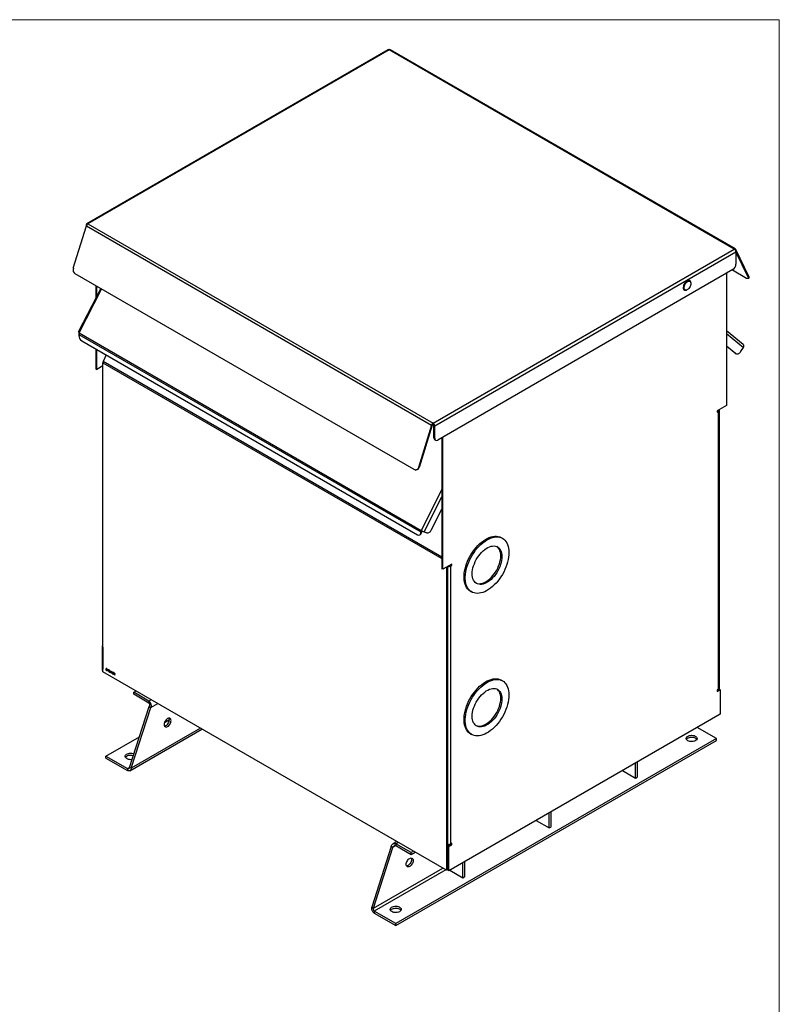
# Model space of a CAD drawing. Header units: inches. Extents: x 0 to 170, y 0 to 110.
# Tile 5 of 5: x 126 to 170, y 54 to 110. Entities that reach past the tile are written whole.
import ezdxf

# ---------------------------------------------------------------- set-up
doc = ezdxf.new("R2010")
doc.units = ezdxf.units.IN
doc.header["$LTSCALE"] = 10
doc.header["$MEASUREMENT"] = 0
doc.linetypes.add('SLD-Solid', pattern=[0])
doc.layers.add('SLD-DEFPOINTS', color=7, linetype='Continuous')

# ---------------------------------------------------------------- blocks, each defined once
blk = doc.blocks.new('Block2')
at = {"color": 7, "linetype": 'SLD-Solid', "lineweight": 18}
for p, q in [((170, 110), (0, 110)), ((170, 0), (170, 110))]:
    blk.add_line(p, q, dxfattribs=at)

msp = doc.modelspace()

# ---------------------------------------------------------------- linework, layer by layer
for p, q in [((147.566, 108.281), (130.292, 98.309)), ((147.634, 108.275), (130.359, 98.302)), ((167.419, 96.853), (147.634, 108.275)), ((167.486, 96.86), (147.701, 108.281)), ((130.264, 98.247), (130.264, 98.16)), ((130.359, 98.302), (150.144, 86.881)), ((129.519, 95.759), (130.272, 98.186)), ((130.272, 98.186), (150.057, 86.764)), ((150.144, 86.881), (167.419, 96.853)), ((150.239, 86.715), (167.514, 96.688)), ((168.258, 95.279), (167.506, 96.837)), ((168.219, 95.238), (167.513, 96.7)), ((167.514, 96.688), (167.514, 95.981)), ((149.057, 84.212), (129.625, 95.429)), ((167.337, 95.675), (150.416, 85.907)), ((166.962, 95.459), (166.962, 87.89)), ((167.308, 95.658), (168.113, 95.193)), ((164.876, 95.003), (164.805, 95.044)), ((168.258, 95.279), (168.219, 95.238)), ((168.226, 95.17), (168.265, 95.212)), ((131.088, 94.585), (129.806, 92.082)), ((129.853, 92.049), (131.137, 94.557)), ((130.815, 94.742), (130.815, 94.053)), ((130.858, 94.136), (130.858, 94.718)), ((164.524, 94.556), (164.594, 94.516)), ((129.853, 92.049), (149.462, 80.73)), ((167.935, 91.38), (166.962, 92.158)), ((166.962, 92.006), (167.946, 91.22)), ((129.831, 91.966), (149.439, 80.646)), ((129.831, 91.966), (129.831, 91.904)), ((130.008, 91.598), (149.263, 80.482)), ((130.815, 91.131), (130.815, 89.98)), ((130.858, 89.955), (130.858, 91.107)), ((166.962, 91.304), (167.533, 90.848)), ((167.491, 90.872), (166.962, 91.295)), ((167.533, 90.848), (167.491, 90.872)), ((167.502, 90.865), (167.491, 90.872)), ((167.502, 90.865), (167.544, 90.841)), ((167.783, 90.966), (167.946, 91.22)), ((131.213, 72.625), (131.213, 90.334)), ((131.213, 90.334), (150.657, 79.109)), ((131.406, 90.79), (131.231, 90.409)), ((150.657, 79.195), (131.231, 90.409)), ((130.815, 89.98), (130.858, 89.955)), ((131.213, 90.16), (130.858, 89.955)), ((166.962, 87.89), (166.443, 87.59)), ((166.443, 87.59), (166.443, 87.508)), ((166.471, 87.573), (166.443, 87.557)), ((166.443, 87.508), (166.513, 87.549)), ((166.471, 87.573), (166.471, 87.606)), ((166.513, 71.626), (166.513, 87.549)), ((166.553, 71.681), (166.553, 87.604)), ((166.565, 71.623), (166.565, 87.66)), ((150.057, 86.764), (149.304, 84.338)), ((150.095, 86.767), (149.343, 84.34)), ((150.144, 86.832), (150.144, 86.881)), ((150.197, 86.033), (150.197, 86.74)), ((150.239, 86.009), (150.239, 86.715)), ((150.239, 86.009), (150.197, 86.033)), ((150.249, 85.919), (150.291, 85.895)), ((150.657, 86.046), (150.657, 78.525)), ((150.699, 78.501), (150.699, 86.07)), ((149.146, 84.19), (149.185, 84.193)), ((149.343, 84.34), (149.304, 84.338)), ((150.657, 83.064), (149.462, 80.73)), ((149.63, 80.646), (150.657, 82.651)), ((150.043, 80.751), (150.657, 81.949)), ((149.388, 80.47), (149.43, 80.494)), ((149.439, 80.584), (149.439, 80.646)), ((149.482, 80.608), (149.439, 80.584)), ((149.482, 80.67), (149.482, 80.608)), ((149.63, 80.646), (149.794, 80.582)), ((154.131, 80.271), (154.06, 80.311)), ((150.699, 78.501), (150.657, 78.525)), ((151.218, 78.801), (150.699, 78.501)), ((150.924, 78.631), (150.924, 61.246)), ((150.966, 78.655), (150.966, 61.271)), ((151.176, 78.744), (151.105, 78.703)), ((151.148, 78.679), (151.218, 78.719)), ((151.148, 78.679), (151.148, 62.756)), ((151.176, 78.777), (151.176, 78.744)), ((151.218, 78.719), (151.176, 78.744)), ((151.218, 78.719), (151.218, 78.801)), ((152.288, 77.241), (152.358, 77.2)), ((131.213, 74.123), (131.169, 74.098)), ((131.169, 74.098), (131.211, 74.073)), ((131.169, 74.098), (131.169, 72.699)), ((131.211, 74.073), (131.213, 74.075)), ((131.211, 72.675), (131.211, 74.073)), ((131.211, 74.045), (131.211, 72.785)), ((131.211, 74.045), (131.213, 74.044)), ((131.419, 72.812), (131.401, 72.823)), ((131.401, 72.823), (131.401, 72.721)), ((131.409, 72.808), (131.418, 72.813)), ((131.409, 72.727), (131.409, 72.808)), ((131.409, 72.808), (131.415, 72.804)), ((131.424, 72.809), (131.415, 72.804)), ((131.169, 72.699), (131.211, 72.675)), ((131.213, 72.784), (131.211, 72.785)), ((131.213, 72.676), (131.211, 72.675)), ((150.924, 61.246), (131.213, 72.625)), ((131.41, 72.726), (131.401, 72.721)), ((131.401, 72.721), (131.429, 72.705)), ((131.419, 72.721), (131.409, 72.727)), ((131.429, 72.705), (131.439, 72.711)), ((131.45, 72.79), (131.442, 72.786)), ((131.458, 72.711), (131.473, 72.72)), ((131.473, 72.737), (131.466, 72.733)), ((131.492, 72.77), (131.492, 72.668)), ((131.5, 72.766), (131.492, 72.77)), ((131.492, 72.668), (131.5, 72.673)), ((131.492, 72.668), (131.5, 72.664)), ((131.5, 72.724), (131.5, 72.766)), ((131.545, 72.698), (131.5, 72.724)), ((131.509, 72.719), (131.5, 72.714)), ((131.5, 72.664), (131.5, 72.714)), ((131.5, 72.714), (131.545, 72.687)), ((131.553, 72.735), (131.545, 72.74)), ((131.545, 72.74), (131.545, 72.698)), ((131.553, 72.702), (131.545, 72.698)), ((131.553, 72.692), (131.545, 72.687)), ((131.545, 72.687), (131.545, 72.638)), ((131.553, 72.642), (131.545, 72.638)), ((131.545, 72.638), (131.553, 72.633)), ((131.553, 72.633), (131.553, 72.735)), ((131.576, 72.647), (131.568, 72.652)), ((131.593, 72.714), (131.571, 72.701)), ((131.571, 72.701), (131.579, 72.697)), ((131.598, 72.711), (131.585, 72.704)), ((131.593, 72.672), (131.593, 72.661)), ((131.604, 72.668), (131.593, 72.661)), ((131.609, 72.612), (131.597, 72.605)), ((131.598, 72.702), (131.605, 72.706)), ((131.61, 72.667), (131.623, 72.675)), ((131.619, 72.659), (131.613, 72.656)), ((131.614, 72.612), (131.628, 72.62)), ((131.622, 72.679), (131.615, 72.675)), ((131.627, 72.628), (131.62, 72.624)), ((131.636, 72.63), (131.636, 72.619)), ((131.67, 72.61), (131.636, 72.63)), ((131.636, 72.619), (131.645, 72.625)), ((131.636, 72.619), (131.67, 72.6)), ((131.67, 72.6), (131.67, 72.61)), ((131.686, 72.658), (131.684, 72.659)), ((131.684, 72.659), (131.684, 72.557)), ((131.692, 72.562), (131.684, 72.557)), ((131.684, 72.557), (131.692, 72.553)), ((131.744, 72.544), (131.686, 72.658)), ((131.698, 72.636), (131.692, 72.633)), ((131.692, 72.553), (131.692, 72.633)), ((131.692, 72.633), (131.751, 72.519)), ((131.752, 72.62), (131.744, 72.625)), ((131.744, 72.625), (131.744, 72.544)), ((131.752, 72.549), (131.744, 72.544)), ((131.752, 72.52), (131.751, 72.519)), ((131.751, 72.519), (131.752, 72.518)), ((131.752, 72.518), (131.752, 72.62)), ((131.775, 72.532), (131.767, 72.537)), ((131.792, 72.599), (131.771, 72.586)), ((131.771, 72.586), (131.778, 72.581)), ((131.798, 72.596), (131.784, 72.588)), ((131.792, 72.557), (131.792, 72.546)), ((131.803, 72.552), (131.792, 72.546)), ((131.797, 72.586), (131.805, 72.591)), ((131.808, 72.497), (131.797, 72.49)), ((131.809, 72.552), (131.822, 72.559)), ((131.818, 72.544), (131.812, 72.54)), ((131.813, 72.497), (131.827, 72.505)), ((131.821, 72.564), (131.815, 72.56)), ((131.826, 72.513), (131.819, 72.509)), ((131.843, 72.568), (131.843, 72.466)), ((131.861, 72.557), (131.843, 72.568)), ((131.843, 72.466), (131.851, 72.47)), ((131.843, 72.466), (131.851, 72.461)), ((131.86, 72.558), (131.851, 72.553)), ((131.851, 72.553), (131.868, 72.543)), ((131.851, 72.519), (131.851, 72.553)), ((131.867, 72.509), (131.851, 72.519)), ((131.86, 72.513), (131.851, 72.508)), ((131.851, 72.461), (131.851, 72.508)), ((131.851, 72.508), (131.857, 72.504)), ((131.866, 72.51), (131.857, 72.504)), ((131.857, 72.504), (131.89, 72.439)), ((131.877, 72.504), (131.867, 72.499)), ((131.9, 72.433), (131.867, 72.499)), ((131.868, 72.543), (131.876, 72.548)), ((131.885, 72.503), (131.898, 72.511)), ((131.895, 72.442), (131.89, 72.439)), ((131.89, 72.439), (131.9, 72.433)), ((131.897, 72.517), (131.891, 72.513)), ((154.131, 72.105), (154.06, 72.146)), ((132.979, 71.45), (133.113, 71.528)), ((133.856, 70.944), (132.979, 71.45)), ((132.979, 71.341), (132.979, 71.45)), ((133.856, 70.834), (132.979, 71.341)), ((166.513, 71.626), (166.443, 71.586)), ((166.566, 71.624), (166.443, 71.553)), ((166.471, 71.602), (166.443, 71.586)), ((166.443, 71.504), (166.609, 71.6)), ((166.443, 71.586), (166.443, 71.504)), ((166.5, 71.586), (166.471, 71.602)), ((166.609, 71.6), (166.566, 71.624)), ((166.609, 71.6), (166.609, 70.201)), ((132.747, 67.148), (133.861, 70.633)), ((132.842, 67.093), (133.956, 70.578)), ((133.991, 71.022), (133.856, 70.944)), ((133.856, 70.944), (133.856, 70.834)), ((133.861, 70.633), (133.956, 70.578)), ((133.956, 70.578), (134.358, 70.81)), ((166.609, 70.201), (151.052, 61.221)), ((134.749, 69.724), (135.027, 69.885)), ((166.39, 68.804), (165.289, 69.44)), ((131.388, 67.784), (133.304, 68.89)), ((132.76, 66.958), (136.895, 69.345)), ((136.819, 69.389), (132.842, 67.093)), ((152.288, 69.076), (152.358, 69.035)), ((166.39, 68.804), (148.005, 58.191)), ((148.005, 58.081), (166.39, 68.695)), ((166.39, 68.695), (166.39, 68.804)), ((131.388, 67.674), (131.388, 67.784)), ((131.388, 67.784), (132.619, 67.073)), ((131.388, 67.674), (132.619, 66.964)), ((161.746, 66.532), (161.746, 67.394)), ((161.841, 67.449), (161.841, 66.587)), ((132.619, 67.073), (132.747, 67.148)), ((132.619, 67.073), (132.619, 66.964)), ((132.842, 67.093), (132.747, 67.148)), ((160.999, 66.963), (161.746, 66.532)), ((161.746, 66.532), (161.841, 66.587)), ((156.796, 63.674), (156.796, 64.537)), ((156.891, 64.592), (156.891, 63.729)), ((156.049, 64.106), (156.796, 63.674)), ((156.796, 63.674), (156.891, 63.729)), ((148.012, 62.662), (147.84, 62.563)), ((148.07, 62.894), (147.857, 62.771)), ((148.012, 62.772), (148.146, 62.85)), ((148.889, 62.266), (148.012, 62.772)), ((148.012, 62.772), (148.012, 62.662)), ((148.012, 62.662), (148.889, 62.156)), ((150.966, 62.641), (151.01, 62.615)), ((151.176, 62.74), (151.01, 62.644)), ((151.052, 62.619), (151.01, 62.644)), ((151.01, 62.644), (151.01, 61.245)), ((151.052, 62.619), (151.218, 62.715)), ((151.099, 62.727), (151.127, 62.711)), ((151.176, 62.772), (151.105, 62.732)), ((151.218, 62.797), (151.148, 62.756)), ((151.176, 62.772), (151.176, 62.74)), ((151.218, 62.715), (151.176, 62.74)), ((151.218, 62.715), (151.218, 62.797)), ((147.745, 62.618), (146.631, 59.133)), ((146.726, 59.078), (147.84, 62.563)), ((147.84, 62.563), (147.745, 62.618)), ((149.023, 62.344), (148.889, 62.266)), ((148.889, 62.156), (149.118, 62.289)), ((148.889, 62.156), (148.889, 62.266)), ((151.01, 61.355), (151.01, 62.615)), ((151.052, 61.221), (151.052, 62.619)), ((151.846, 60.817), (151.846, 61.679)), ((151.942, 61.734), (151.942, 60.872)), ((146.726, 59.078), (150.703, 61.374)), ((150.88, 61.272), (146.774, 58.902)), ((150.966, 61.271), (150.924, 61.246)), ((150.966, 61.381), (151.01, 61.355)), ((151.01, 61.347), (150.966, 61.321)), ((151.01, 61.355), (151.01, 61.355)), ((151.052, 61.221), (151.01, 61.245)), ((151.099, 61.248), (151.846, 60.817)), ((151.846, 60.817), (151.942, 60.872)), ((146.631, 59.133), (146.726, 59.078)), ((148.005, 58.191), (146.774, 58.902)), ((146.774, 58.902), (146.774, 58.792)), ((146.774, 58.792), (148.005, 58.081)), ((148.005, 58.081), (148.005, 58.191))]:
    msp.add_line(p, q)
at = {"flags": 128}
for points in [[(164.71, 95.029), (164.663, 94.995), (164.617, 94.951), (164.576, 94.899), (164.542, 94.841), (164.515, 94.78), (164.497, 94.719), (164.489, 94.66), (164.492, 94.606), (164.505, 94.56), (164.527, 94.525), (164.558, 94.5), (164.596, 94.489), (164.64, 94.491), (164.686, 94.506), (164.702, 94.513)], [(164.934, 94.874), (164.929, 94.82), (164.914, 94.763), (164.89, 94.706), (164.859, 94.651), (164.821, 94.602), (164.779, 94.561), (164.735, 94.529), (164.691, 94.51), (164.649, 94.502), (164.611, 94.508), (164.579, 94.526), (164.556, 94.556), (164.541, 94.596), (164.536, 94.644), (164.541, 94.698), (164.556, 94.755), (164.579, 94.813), (164.611, 94.867), (164.649, 94.916), (164.691, 94.957), (164.735, 94.989), (164.779, 95.009), (164.821, 95.016), (164.859, 95.01), (164.89, 94.992), (164.914, 94.962), (164.929, 94.922), (164.934, 94.874)], [(164.931, 94.911), (164.931, 94.915), (164.923, 94.965), (164.905, 95.006), (164.879, 95.036), (164.844, 95.054), (164.803, 95.059), (164.758, 95.05), (164.71, 95.029)], [(164.775, 95.055), (164.788, 95.051), (164.805, 95.044)], [(164.877, 95.002), (164.863, 95.03), (164.844, 95.054)], [(168.219, 95.238), (168.23, 95.211), (168.233, 95.189), (168.229, 95.173), (168.218, 95.164), (168.2, 95.161), (168.176, 95.165), (168.146, 95.176), (168.113, 95.193)], [(168.265, 95.212), (168.268, 95.215), (168.272, 95.231), (168.269, 95.253), (168.258, 95.279)], [(164.524, 94.556), (164.509, 94.567), (164.499, 94.577)], [(164.534, 94.517), (164.554, 94.513), (164.595, 94.515)], [(167.783, 90.966), (167.754, 90.927), (167.722, 90.893), (167.688, 90.865), (167.653, 90.845), (167.619, 90.833), (167.587, 90.829), (167.558, 90.834), (167.533, 90.848)], [(166.513, 87.549), (166.53, 87.561), (166.543, 87.574), (166.55, 87.589), (166.553, 87.604), (166.55, 87.619), (166.543, 87.634), (166.535, 87.643)], [(149.304, 84.338), (149.287, 84.295), (149.264, 84.258), (149.235, 84.228), (149.202, 84.206), (149.167, 84.193), (149.13, 84.19), (149.093, 84.196), (149.057, 84.212)], [(150.043, 80.751), (150.018, 80.708), (149.989, 80.67), (149.957, 80.636), (149.923, 80.609), (149.888, 80.59), (149.854, 80.578), (149.823, 80.576), (149.794, 80.582)], [(152.288, 77.241), (152.259, 77.259), (152.186, 77.315), (152.122, 77.382), (152.066, 77.46), (152.018, 77.548), (151.98, 77.646), (151.951, 77.753), (151.931, 77.868), (151.922, 77.99), (151.922, 78.118), (151.931, 78.251), (151.951, 78.388), (151.98, 78.528), (152.018, 78.671), (152.066, 78.814), (152.122, 78.957), (152.186, 79.098), (152.259, 79.237), (152.338, 79.372), (152.424, 79.503), (152.515, 79.628), (152.612, 79.746), (152.713, 79.857), (152.818, 79.959), (152.926, 80.052), (153.035, 80.135), (153.146, 80.207), (153.257, 80.269), (153.367, 80.318), (153.476, 80.355), (153.582, 80.38), (153.685, 80.393), (153.784, 80.393), (153.879, 80.38), (153.967, 80.355), (154.05, 80.317), (154.06, 80.311)], [(154.498, 79.459), (154.493, 79.328), (154.478, 79.193), (154.454, 79.054), (154.42, 78.913), (154.377, 78.77), (154.325, 78.627), (154.265, 78.484), (154.197, 78.344), (154.121, 78.207), (154.038, 78.074), (153.949, 77.946), (153.855, 77.824), (153.756, 77.71), (153.653, 77.603), (153.546, 77.505), (153.438, 77.417), (153.328, 77.339), (153.217, 77.273), (153.106, 77.217), (152.996, 77.174), (152.889, 77.142), (152.784, 77.124), (152.683, 77.117), (152.586, 77.124), (152.494, 77.143), (152.409, 77.175), (152.329, 77.218), (152.257, 77.274), (152.193, 77.341), (152.137, 77.419), (152.089, 77.507), (152.051, 77.605), (152.022, 77.712), (152.002, 77.827), (151.992, 77.949), (151.992, 78.077), (152.002, 78.21), (152.022, 78.347), (152.051, 78.488), (152.089, 78.63), (152.137, 78.773), (152.193, 78.916), (152.257, 79.057), (152.329, 79.196), (152.409, 79.331), (152.494, 79.462), (152.586, 79.587), (152.683, 79.705), (152.784, 79.816), (152.889, 79.918), (152.996, 80.011), (153.106, 80.094), (153.217, 80.167), (153.328, 80.228), (153.438, 80.277), (153.546, 80.315), (153.653, 80.34), (153.756, 80.352), (153.855, 80.352), (153.949, 80.339), (154.038, 80.314), (154.121, 80.276), (154.197, 80.226), (154.265, 80.165), (154.325, 80.092), (154.377, 80.009), (154.42, 79.916), (154.454, 79.814), (154.478, 79.703), (154.493, 79.584), (154.498, 79.459)], [(154.098, 79.228), (154.093, 79.119), (154.078, 79.005), (154.054, 78.888), (154.019, 78.769), (153.976, 78.65), (153.924, 78.531), (153.864, 78.415), (153.797, 78.303), (153.724, 78.196), (153.644, 78.095), (153.56, 78.002), (153.473, 77.917), (153.383, 77.842), (153.291, 77.778), (153.198, 77.724), (153.106, 77.683), (153.016, 77.654), (152.928, 77.637), (152.844, 77.634), (152.765, 77.643), (152.692, 77.665), (152.625, 77.7), (152.565, 77.746), (152.513, 77.805), (152.469, 77.874), (152.435, 77.954), (152.411, 78.042), (152.396, 78.139), (152.391, 78.243), (152.396, 78.352), (152.411, 78.466), (152.435, 78.583), (152.469, 78.702), (152.513, 78.822), (152.565, 78.94), (152.625, 79.056), (152.692, 79.168), (152.765, 79.275), (152.844, 79.376), (152.928, 79.469), (153.016, 79.554), (153.106, 79.629), (153.198, 79.693), (153.291, 79.747), (153.383, 79.788), (153.473, 79.817), (153.56, 79.834), (153.644, 79.838), (153.724, 79.828), (153.797, 79.806), (153.864, 79.771), (153.924, 79.725), (153.976, 79.666), (154.019, 79.597), (154.054, 79.517), (154.078, 79.429), (154.093, 79.332), (154.098, 79.228)], [(154.028, 79.269), (154.023, 79.373), (154.008, 79.47), (153.983, 79.558), (153.949, 79.638), (153.905, 79.707), (153.853, 79.765), (153.812, 79.8)], [(152.606, 77.712), (152.621, 77.706), (152.695, 77.684), (152.774, 77.674), (152.858, 77.678), (152.945, 77.694), (153.036, 77.724), (153.127, 77.765), (153.22, 77.819), (153.312, 77.883), (153.402, 77.958), (153.49, 78.043), (153.574, 78.136), (153.653, 78.237), (153.726, 78.344), (153.794, 78.456), (153.853, 78.572), (153.905, 78.69), (153.949, 78.81), (153.983, 78.929), (154.008, 79.046), (154.023, 79.16), (154.028, 79.269)], [(131.211, 74.045), (131.213, 74.068), (131.213, 74.068)], [(152.288, 69.076), (152.259, 69.094), (152.186, 69.149), (152.122, 69.217), (152.066, 69.295), (152.018, 69.383), (151.98, 69.481), (151.951, 69.587), (151.931, 69.702), (151.922, 69.824), (151.922, 69.952), (151.931, 70.085), (151.951, 70.223), (151.98, 70.363), (152.018, 70.505), (152.066, 70.648), (152.122, 70.791), (152.186, 70.933), (152.259, 71.072), (152.338, 71.207), (152.424, 71.337), (152.515, 71.462), (152.612, 71.581), (152.713, 71.691), (152.818, 71.794), (152.926, 71.887), (153.035, 71.97), (153.146, 72.042), (153.257, 72.103), (153.367, 72.153), (153.476, 72.19), (153.582, 72.215), (153.685, 72.228), (153.784, 72.227), (153.879, 72.215), (153.967, 72.189), (154.05, 72.152), (154.06, 72.146)], [(154.498, 71.294), (154.493, 71.163), (154.478, 71.028), (154.454, 70.889), (154.42, 70.747), (154.377, 70.604), (154.325, 70.461), (154.265, 70.319), (154.197, 70.179), (154.121, 70.041), (154.038, 69.908), (153.949, 69.78), (153.855, 69.659), (153.756, 69.544), (153.653, 69.438), (153.546, 69.34), (153.438, 69.252), (153.328, 69.174), (153.217, 69.107), (153.106, 69.052), (152.996, 69.008), (152.889, 68.977), (152.784, 68.958), (152.683, 68.952), (152.586, 68.959), (152.494, 68.978), (152.409, 69.009), (152.329, 69.053), (152.257, 69.109), (152.193, 69.176), (152.137, 69.254), (152.089, 69.342), (152.051, 69.44), (152.022, 69.547), (152.002, 69.661), (151.992, 69.783), (151.992, 69.911), (152.002, 70.045), (152.022, 70.182), (152.051, 70.322), (152.089, 70.464), (152.137, 70.608), (152.193, 70.75), (152.257, 70.892), (152.329, 71.031), (152.409, 71.166), (152.494, 71.297), (152.586, 71.422), (152.683, 71.54), (152.784, 71.651), (152.889, 71.753), (152.996, 71.846), (153.106, 71.929), (153.217, 72.001), (153.328, 72.062), (153.438, 72.112), (153.546, 72.149), (153.653, 72.174), (153.756, 72.187), (153.855, 72.187), (153.949, 72.174), (154.038, 72.148), (154.121, 72.111), (154.197, 72.061), (154.265, 72), (154.325, 71.927), (154.377, 71.844), (154.42, 71.751), (154.454, 71.648), (154.478, 71.537), (154.493, 71.419), (154.498, 71.294)], [(154.098, 71.063), (154.093, 70.954), (154.078, 70.84), (154.054, 70.722), (154.019, 70.604), (153.976, 70.484), (153.924, 70.366), (153.864, 70.25), (153.797, 70.138), (153.724, 70.031), (153.644, 69.93), (153.56, 69.837), (153.473, 69.752), (153.383, 69.677), (153.291, 69.612), (153.198, 69.559), (153.106, 69.517), (153.016, 69.488), (152.928, 69.472), (152.844, 69.468), (152.765, 69.477), (152.692, 69.5), (152.625, 69.534), (152.565, 69.581), (152.513, 69.639), (152.469, 69.709), (152.435, 69.788), (152.411, 69.877), (152.396, 69.974), (152.391, 70.077), (152.396, 70.187), (152.411, 70.301), (152.435, 70.418), (152.469, 70.537), (152.513, 70.656), (152.565, 70.774), (152.625, 70.89), (152.692, 71.003), (152.765, 71.11), (152.844, 71.21), (152.928, 71.304), (153.016, 71.388), (153.106, 71.463), (153.198, 71.528), (153.291, 71.581), (153.383, 71.623), (153.473, 71.652), (153.56, 71.669), (153.644, 71.672), (153.724, 71.663), (153.797, 71.641), (153.864, 71.606), (153.924, 71.559), (153.976, 71.501), (154.019, 71.432), (154.054, 71.352), (154.078, 71.263), (154.093, 71.167), (154.098, 71.063)], [(154.028, 71.104), (154.023, 71.208), (154.008, 71.304), (153.983, 71.393), (153.949, 71.472), (153.905, 71.542), (153.853, 71.6), (153.812, 71.635)], [(152.606, 69.547), (152.621, 69.54), (152.695, 69.518), (152.774, 69.509), (152.858, 69.513), (152.945, 69.529), (153.036, 69.558), (153.127, 69.6), (153.22, 69.653), (153.312, 69.718), (153.402, 69.793), (153.49, 69.877), (153.574, 69.971), (153.653, 70.072), (153.726, 70.179), (153.794, 70.291), (153.853, 70.407), (153.905, 70.525), (153.949, 70.644), (153.983, 70.763), (154.008, 70.88), (154.023, 70.994), (154.028, 71.104)], [(134.725, 69.601), (134.73, 69.552), (134.744, 69.512), (134.768, 69.482), (134.799, 69.464), (134.837, 69.459), (134.879, 69.466), (134.923, 69.486), (134.968, 69.517), (135.01, 69.558), (135.047, 69.607), (135.079, 69.662), (135.103, 69.719), (135.117, 69.776), (135.122, 69.83), (135.117, 69.878), (135.103, 69.918), (135.079, 69.948), (135.047, 69.966), (135.01, 69.972), (134.968, 69.965), (134.923, 69.945), (134.879, 69.914), (134.837, 69.872), (134.799, 69.823), (134.768, 69.769), (134.744, 69.712), (134.73, 69.655), (134.725, 69.601)], [(134.744, 69.514), (134.784, 69.521), (134.828, 69.541), (134.873, 69.572), (134.915, 69.613), (134.952, 69.662), (134.984, 69.717), (135.007, 69.774), (135.022, 69.831), (135.027, 69.885), (135.022, 69.933), (135.008, 69.972)], [(164.754, 68.677), (164.712, 68.707), (164.682, 68.742), (164.666, 68.78), (164.664, 68.819), (164.677, 68.857), (164.703, 68.893), (164.743, 68.925), (164.793, 68.951), (164.852, 68.97), (164.917, 68.982), (164.984, 68.985), (165.051, 68.979), (165.114, 68.966), (165.171, 68.945), (165.219, 68.917), (165.255, 68.885), (165.279, 68.848), (165.288, 68.809), (165.282, 68.77), (165.263, 68.733), (165.229, 68.699), (165.184, 68.67), (165.129, 68.647), (165.067, 68.632), (165.001, 68.625), (164.933, 68.626), (164.868, 68.635), (164.807, 68.652), (164.754, 68.677)], [(164.678, 68.749), (164.703, 68.783), (164.743, 68.815), (164.793, 68.841), (164.852, 68.86), (164.917, 68.872), (164.984, 68.875), (165.051, 68.87), (165.114, 68.856), (165.171, 68.835), (165.219, 68.808), (165.255, 68.775), (165.273, 68.749)], [(132.581, 67.656), (132.539, 67.687), (132.509, 67.722), (132.492, 67.76), (132.491, 67.799), (132.503, 67.837), (132.53, 67.873), (132.569, 67.904), (132.62, 67.93), (132.679, 67.95), (132.743, 67.961), (132.811, 67.964), (132.878, 67.959), (132.941, 67.945), (132.996, 67.925)], [(132.504, 67.729), (132.53, 67.763), (132.569, 67.795), (132.62, 67.821), (132.679, 67.84), (132.743, 67.851), (132.811, 67.854), (132.878, 67.849), (132.941, 67.836), (132.965, 67.828)], [(149.006, 61.815), (149.001, 61.761), (148.986, 61.704), (148.963, 61.647), (148.931, 61.592), (148.893, 61.543), (148.851, 61.502), (148.807, 61.471), (148.763, 61.451), (148.721, 61.444), (148.683, 61.449), (148.652, 61.468), (148.628, 61.497), (148.613, 61.537), (148.608, 61.586), (148.613, 61.64), (148.628, 61.697), (148.652, 61.754), (148.683, 61.808), (148.721, 61.858), (148.763, 61.899), (148.807, 61.93), (148.851, 61.95), (148.893, 61.957), (148.931, 61.952), (148.963, 61.933), (148.986, 61.904), (149.001, 61.863), (149.006, 61.815)], [(148.911, 61.87), (148.906, 61.816), (148.891, 61.759), (148.867, 61.702), (148.836, 61.647), (148.798, 61.598), (148.756, 61.557), (148.712, 61.526), (148.668, 61.506), (148.627, 61.499)], [(148.892, 61.957), (148.906, 61.918), (148.911, 61.87)], [(147.784, 58.88), (147.742, 58.91), (147.712, 58.945), (147.695, 58.983), (147.693, 59.022), (147.706, 59.06), (147.733, 59.096), (147.772, 59.128), (147.823, 59.154), (147.881, 59.173), (147.946, 59.185), (148.013, 59.188), (148.08, 59.183), (148.144, 59.169), (148.201, 59.148), (148.248, 59.121), (148.285, 59.088), (148.308, 59.051), (148.317, 59.012), (148.312, 58.973), (148.292, 58.936), (148.259, 58.902), (148.214, 58.873), (148.159, 58.85), (148.097, 58.835), (148.03, 58.828), (147.963, 58.829), (147.897, 58.838), (147.837, 58.855), (147.784, 58.88)], [(147.707, 58.953), (147.733, 58.986), (147.772, 59.018), (147.823, 59.044), (147.881, 59.063), (147.946, 59.075), (148.013, 59.078), (148.08, 59.073), (148.144, 59.059), (148.201, 59.038), (148.248, 59.011), (148.285, 58.978), (148.303, 58.953)]]:
    msp.add_lwpolyline(points, dxfattribs=at)
for centre, radius, start, end in [((147.594, 108.219), 0.0678, 54.3823, 114.3086), ((147.673, 108.22), 0.067, 65.3077, 126.0016), ((130.322, 98.257), 0.0589, 50.7968, 189.2139), ((130.473, 98.126), 0.21, 122.8263, 163.4415), ((167.456, 96.809), 0.0575, 29.3477, 130.3618), ((167.307, 96.679), 0.207, 2.6056, 57.3944), ((167.13, 95.999), 0.384, 302.6052, 357.3947), ((129.794, 95.665), 0.29, 161.1406, 234.5157), ((129.905, 92.173), 0.134, 222.6762, 247.4318), ((130.02, 91.96), 0.189, 151.8175, 178.3199), ((130.215, 91.921), 0.384, 182.6053, 237.3947), ((167.837, 91.241), 0.105, 315.6901, 338.5284), ((167.853, 91.294), 0.12, 321.7283, 46.2486), ((131.396, 90.329), 0.183, 154.3722, 178.5611), ((166.46, 87.604), 0.0326, 290.4252, 23.4291), ((150.258, 86.704), 0.21, 122.8263, 163.4415), ((150.207, 86.734), 0.117, 122.8249, 163.4418), ((150.032, 86.706), 0.207, 2.6056, 57.3944), ((150.082, 86.735), 0.115, 2.6053, 57.3952), ((150.316, 86.018), 0.12, 172.7452, 235.9424), ((150.347, 85.992), 0.109, 170.7857, 309.204), ((149.157, 84.382), 0.191, 278.3784, 347.4547), ((149.628, 80.641), 0.189, 151.8175, 178.3199), ((150.212, 82.03), 1.501, 239.9935, 247.1725), ((149.585, 80.668), 0.103, 154.1266, 178.4117), ((149.332, 80.567), 0.109, 230.7964, 9.2143), ((149.363, 80.593), 0.12, 304.0576, 7.2548), ((151.052, 78.867), 0.212, 251.6794, 296.9857), ((151.052, 78.806), 0.116, 258.8508, 297.3088), ((166.485, 71.688), 0.0678, 294.3773, 354.3028), ((166.492, 71.577), 0.0326, 36.5895, 129.5627), ((166.507, 71.609), 0.0582, 12.9651, 49.8138), ((132.803, 68.087), 0.484, 242.7848, 281.0566), ((151.052, 62.942), 0.209, 245.7254, 297.2162), ((151.216, 62.606), 0.206, 141.882, 177.3538), ((151.168, 62.634), 0.116, 122.686, 161.1433), ((150.966, 61.426), 0.0831, 270.2688, 302.4349)]:
    msp.add_arc(centre, radius, start, end)
for points, knots in [([(131.415, 72.804), (131.417, 72.803), (131.42, 72.802), (131.424, 72.799), (131.428, 72.796), (131.431, 72.794), (131.435, 72.792), (131.438, 72.79), (131.44, 72.788), (131.442, 72.786), (131.442, 72.786)], [0, 0, 0, 0, 0.167024, 0.32181, 0.464407, 0.594889, 0.713417, 0.820715, 0.915681, 1, 1, 1, 1]), ([(131.447, 72.793), (131.446, 72.793), (131.445, 72.795), (131.442, 72.797), (131.439, 72.8), (131.436, 72.802), (131.432, 72.805), (131.428, 72.807), (131.424, 72.81), (131.421, 72.812), (131.419, 72.812)], [0.0000117, 0.0000117, 0.0000117, 0.0000117, 0.0871318, 0.1842417, 0.2921804, 0.4106452, 0.5411681, 0.6826058, 0.8357225, 1, 1, 1, 1]), ([(131.444, 72.709), (131.444, 72.709), (131.442, 72.709), (131.44, 72.71), (131.437, 72.711), (131.435, 72.713), (131.431, 72.714), (131.427, 72.716), (131.423, 72.718), (131.421, 72.72), (131.419, 72.721)], [0, 0, 0, 0, 0.078677, 0.170258, 0.274976, 0.393254, 0.524451, 0.669372, 0.828099, 1, 1, 1, 1]), ([(131.429, 72.705), (131.43, 72.704), (131.432, 72.703), (131.436, 72.701), (131.44, 72.699), (131.443, 72.698), (131.446, 72.697), (131.449, 72.696), (131.451, 72.696), (131.454, 72.696), (131.456, 72.696), (131.458, 72.697), (131.46, 72.697), (131.462, 72.698), (131.463, 72.7), (131.465, 72.701), (131.467, 72.703), (131.468, 72.705), (131.469, 72.707), (131.471, 72.709), (131.472, 72.712), (131.472, 72.715), (131.473, 72.718), (131.473, 72.721), (131.474, 72.725), (131.474, 72.727), (131.474, 72.729)], [0, 0, 0, 0, 0.055031, 0.1069227, 0.1560049, 0.202179, 0.2455525, 0.2865269, 0.3251411, 0.3616677, 0.3972817, 0.4330606, 0.4687997, 0.5052558, 0.5419197, 0.5798747, 0.6184109, 0.6583804, 0.6989144, 0.7397502, 0.7811716, 0.8229699, 0.865699, 0.9091875, 0.9539136, 0.9999943, 0.9999943, 0.9999943, 0.9999943]), ([(131.442, 72.786), (131.446, 72.782), (131.453, 72.774), (131.461, 72.76), (131.465, 72.746), (131.466, 72.737), (131.466, 72.733)], [0, 0, 0, 0, 0.25987, 0.521646, 0.763232, 1, 1, 1, 1]), ([(131.466, 72.733), (131.465, 72.728), (131.465, 72.719), (131.459, 72.711), (131.452, 72.708), (131.447, 72.708), (131.444, 72.709)], [0, 0, 0, 0, 0.338812, 0.5893579, 0.8405737, 1, 1, 1, 1]), ([(131.474, 72.729), (131.474, 72.73), (131.474, 72.733), (131.473, 72.737), (131.473, 72.742), (131.472, 72.746), (131.471, 72.75), (131.47, 72.755), (131.468, 72.759), (131.467, 72.763), (131.465, 72.767), (131.463, 72.771), (131.461, 72.775), (131.458, 72.779), (131.456, 72.783), (131.453, 72.786), (131.45, 72.79), (131.448, 72.792), (131.447, 72.793)], [0, 0, 0, 0, 0.070764, 0.139466, 0.206349, 0.271441, 0.334996, 0.397655, 0.459593, 0.521506, 0.582395, 0.642353, 0.701298, 0.760125, 0.818845, 0.878306, 0.938455, 1, 1, 1, 1]), ([(131.568, 72.652), (131.568, 72.651), (131.568, 72.648), (131.569, 72.644), (131.57, 72.641), (131.571, 72.637), (131.573, 72.633), (131.574, 72.63), (131.576, 72.627), (131.578, 72.624), (131.58, 72.621), (131.582, 72.618), (131.584, 72.615), (131.587, 72.613), (131.589, 72.611), (131.592, 72.609), (131.594, 72.607), (131.596, 72.605), (131.597, 72.605)], [0, 0, 0, 0, 0.073705, 0.143654, 0.210872, 0.275144, 0.337494, 0.398261, 0.457757, 0.51683, 0.575458, 0.633602, 0.691452, 0.749908, 0.809623, 0.871037, 0.934459, 1, 1, 1, 1]), ([(131.597, 72.712), (131.597, 72.713), (131.595, 72.713), (131.593, 72.714), (131.591, 72.715), (131.588, 72.716), (131.586, 72.716), (131.584, 72.716), (131.582, 72.716), (131.581, 72.715), (131.579, 72.714), (131.577, 72.713), (131.576, 72.712), (131.575, 72.71), (131.574, 72.708), (131.573, 72.706), (131.572, 72.704), (131.571, 72.702), (131.571, 72.701)], [0, 0, 0, 0, 0.062835, 0.123746, 0.183573, 0.242729, 0.301378, 0.359848, 0.419006, 0.479175, 0.539884, 0.601255, 0.663111, 0.726043, 0.791015, 0.858023, 0.927375, 1, 1, 1, 1]), ([(131.583, 72.629), (131.581, 72.632), (131.579, 72.636), (131.577, 72.642), (131.576, 72.646), (131.576, 72.647)], [0, 0, 0, 0, 0.442299, 0.718941, 1, 1, 1, 1]), ([(131.579, 72.697), (131.579, 72.697), (131.58, 72.698), (131.581, 72.699), (131.582, 72.701), (131.583, 72.702), (131.583, 72.703), (131.585, 72.703), (131.586, 72.704), (131.587, 72.704), (131.589, 72.704), (131.592, 72.704), (131.595, 72.703), (131.597, 72.702), (131.598, 72.702)], [0.0000122, 0.0000122, 0.0000122, 0.0000122, 0.0799557, 0.1553428, 0.2263783, 0.2947147, 0.3594081, 0.4205639, 0.4791944, 0.5362461, 0.6481964, 0.7603273, 0.8773003, 1, 1, 1, 1]), ([(131.597, 72.615), (131.596, 72.616), (131.593, 72.618), (131.589, 72.622), (131.585, 72.626), (131.583, 72.629), (131.583, 72.629)], [0, 0, 0, 0, 0.251415, 0.503227, 0.935104, 1, 1, 1, 1]), ([(131.615, 72.675), (131.615, 72.675), (131.615, 72.673), (131.615, 72.671), (131.614, 72.67), (131.613, 72.668), (131.611, 72.668), (131.61, 72.667), (131.607, 72.667), (131.605, 72.667), (131.602, 72.668), (131.599, 72.669), (131.596, 72.67), (131.594, 72.671), (131.593, 72.672)], [0, 0, 0, 0, 0.063304, 0.125941, 0.189323, 0.25633, 0.327065, 0.403838, 0.48835, 0.582426, 0.681973, 0.784213, 0.889834, 1, 1, 1, 1]), ([(131.593, 72.661), (131.593, 72.661), (131.595, 72.66), (131.598, 72.658), (131.6, 72.656), (131.602, 72.655), (131.604, 72.653), (131.606, 72.652), (131.607, 72.65), (131.609, 72.648), (131.611, 72.646), (131.613, 72.643), (131.615, 72.64), (131.617, 72.637), (131.618, 72.633), (131.619, 72.63), (131.62, 72.627), (131.62, 72.625), (131.62, 72.624)], [0, 0, 0, 0, 0.070672, 0.137142, 0.198508, 0.255312, 0.308108, 0.355945, 0.400116, 0.43977, 0.514023, 0.586164, 0.65712, 0.728766, 0.798965, 0.866515, 0.933091, 1, 1, 1, 1]), ([(131.623, 72.671), (131.623, 72.672), (131.623, 72.674), (131.622, 72.678), (131.621, 72.682), (131.62, 72.686), (131.618, 72.69), (131.616, 72.694), (131.613, 72.697), (131.611, 72.701), (131.607, 72.704), (131.604, 72.707), (131.601, 72.71), (131.599, 72.711), (131.597, 72.712)], [0, 0, 0, 0, 0.075988, 0.151674, 0.229179, 0.309803, 0.391886, 0.474253, 0.558114, 0.645369, 0.733907, 0.82146, 0.909746, 1, 1, 1, 1]), ([(131.62, 72.624), (131.62, 72.623), (131.62, 72.622), (131.619, 72.62), (131.619, 72.618), (131.618, 72.617), (131.617, 72.615), (131.616, 72.614), (131.615, 72.613), (131.614, 72.612), (131.612, 72.612), (131.61, 72.611), (131.608, 72.611), (131.606, 72.612), (131.604, 72.612), (131.602, 72.613), (131.6, 72.614), (131.598, 72.615), (131.597, 72.615)], [0.0000099, 0.0000099, 0.0000099, 0.0000099, 0.0565496, 0.1121664, 0.1673655, 0.2224228, 0.2785463, 0.3359349, 0.39566, 0.4582492, 0.5219406, 0.5850459, 0.6494119, 0.7142503, 0.7816071, 0.8512582, 0.9239382, 1, 1, 1, 1]), ([(131.597, 72.605), (131.599, 72.604), (131.601, 72.603), (131.605, 72.601), (131.609, 72.6), (131.613, 72.6), (131.616, 72.601), (131.619, 72.602), (131.622, 72.604), (131.624, 72.606), (131.626, 72.609), (131.627, 72.612), (131.628, 72.616), (131.628, 72.619), (131.628, 72.62)], [0, 0, 0, 0, 0.090252, 0.177522, 0.262564, 0.346964, 0.430315, 0.512398, 0.593965, 0.677391, 0.760381, 0.841078, 0.920352, 1, 1, 1, 1]), ([(131.598, 72.702), (131.6, 72.7), (131.605, 72.697), (131.61, 72.69), (131.613, 72.684), (131.615, 72.679), (131.615, 72.676), (131.615, 72.675)], [0, 0, 0, 0, 0.305288, 0.544541, 0.738301, 0.890971, 1, 1, 1, 1]), ([(131.613, 72.656), (131.614, 72.656), (131.615, 72.656), (131.617, 72.657), (131.619, 72.658), (131.621, 72.66), (131.622, 72.662), (131.623, 72.665), (131.623, 72.668), (131.623, 72.67), (131.623, 72.671)], [0, 0, 0, 0, 0.1367835, 0.2656869, 0.3896252, 0.5099278, 0.6293698, 0.7493917, 0.8719325, 1, 1, 1, 1]), ([(131.622, 72.641), (131.622, 72.643), (131.621, 72.645), (131.617, 72.65), (131.615, 72.653), (131.613, 72.656)], [0, 0, 0, 0, 0.251284, 0.503206, 1, 1, 1, 1]), ([(131.628, 72.62), (131.628, 72.622), (131.628, 72.625), (131.626, 72.632), (131.624, 72.638), (131.622, 72.641)], [0, 0, 0, 0, 0.251395, 0.503272, 1, 1, 1, 1]), ([(131.767, 72.537), (131.767, 72.536), (131.768, 72.533), (131.769, 72.529), (131.77, 72.525), (131.771, 72.522), (131.772, 72.518), (131.774, 72.515), (131.775, 72.512), (131.777, 72.509), (131.779, 72.506), (131.781, 72.503), (131.784, 72.5), (131.786, 72.498), (131.788, 72.496), (131.791, 72.493), (131.794, 72.491), (131.796, 72.49), (131.797, 72.49)], [0, 0, 0, 0, 0.073705, 0.143654, 0.210872, 0.275144, 0.337494, 0.398261, 0.457757, 0.51683, 0.575458, 0.633602, 0.691452, 0.749908, 0.809623, 0.871037, 0.934459, 1, 1, 1, 1]), ([(131.797, 72.597), (131.796, 72.597), (131.794, 72.598), (131.792, 72.599), (131.79, 72.6), (131.788, 72.6), (131.786, 72.601), (131.784, 72.601), (131.782, 72.6), (131.78, 72.6), (131.778, 72.599), (131.777, 72.598), (131.775, 72.597), (131.774, 72.595), (131.773, 72.593), (131.772, 72.591), (131.771, 72.589), (131.771, 72.587), (131.771, 72.586)], [0, 0, 0, 0, 0.062835, 0.123746, 0.183573, 0.242729, 0.301378, 0.359848, 0.419006, 0.479175, 0.539884, 0.601255, 0.663111, 0.726043, 0.791015, 0.858023, 0.927375, 1, 1, 1, 1]), ([(131.782, 72.514), (131.782, 72.515), (131.781, 72.516), (131.78, 72.518), (131.779, 72.52), (131.778, 72.522), (131.777, 72.525), (131.776, 72.527), (131.776, 72.53), (131.775, 72.531), (131.775, 72.532)], [0, 0, 0, 0, 0.104675, 0.213878, 0.328473, 0.44784, 0.574034, 0.708684, 0.85023, 1, 1, 1, 1]), ([(131.778, 72.581), (131.78, 72.584), (131.782, 72.588), (131.787, 72.59), (131.792, 72.589), (131.795, 72.587), (131.797, 72.586)], [0, 0, 0, 0, 0.358017, 0.585498, 0.812805, 1, 1, 1, 1]), ([(131.797, 72.5), (131.795, 72.501), (131.793, 72.503), (131.788, 72.507), (131.784, 72.511), (131.782, 72.514), (131.782, 72.514)], [0, 0, 0, 0, 0.251362, 0.503226, 0.935104, 1, 1, 1, 1]), ([(131.815, 72.56), (131.815, 72.559), (131.815, 72.558), (131.814, 72.556), (131.813, 72.555), (131.812, 72.553), (131.811, 72.552), (131.809, 72.552), (131.807, 72.552), (131.804, 72.552), (131.801, 72.552), (131.798, 72.553), (131.795, 72.555), (131.793, 72.556), (131.792, 72.557)], [0.0000116, 0.0000116, 0.0000116, 0.0000116, 0.0633153, 0.1259527, 0.1893346, 0.2563421, 0.3270771, 0.4038495, 0.4883611, 0.5824377, 0.6819842, 0.7842244, 0.8898461, 1, 1, 1, 1]), ([(131.792, 72.546), (131.793, 72.545), (131.795, 72.544), (131.797, 72.543), (131.799, 72.541), (131.801, 72.54), (131.803, 72.538), (131.805, 72.537), (131.807, 72.535), (131.808, 72.533), (131.81, 72.531), (131.813, 72.528), (131.815, 72.525), (131.816, 72.521), (131.818, 72.518), (131.819, 72.515), (131.819, 72.512), (131.819, 72.51), (131.819, 72.509)], [0, 0, 0, 0, 0.0706623, 0.137133, 0.1984989, 0.2553031, 0.3080987, 0.3559358, 0.4001065, 0.4397611, 0.514014, 0.5861545, 0.6571107, 0.7287563, 0.7989555, 0.8665052, 0.9330815, 0.9999907, 0.9999907, 0.9999907, 0.9999907]), ([(131.823, 72.556), (131.823, 72.557), (131.823, 72.559), (131.822, 72.563), (131.821, 72.566), (131.819, 72.57), (131.818, 72.574), (131.815, 72.578), (131.813, 72.582), (131.81, 72.586), (131.807, 72.589), (131.804, 72.592), (131.8, 72.595), (131.798, 72.596), (131.797, 72.597)], [0, 0, 0, 0, 0.075988, 0.151674, 0.229179, 0.309803, 0.391886, 0.474253, 0.558114, 0.645369, 0.733907, 0.82146, 0.909746, 1, 1, 1, 1]), ([(131.797, 72.586), (131.798, 72.586), (131.799, 72.585), (131.801, 72.584), (131.802, 72.583), (131.804, 72.581), (131.806, 72.58), (131.807, 72.578), (131.808, 72.576), (131.81, 72.574), (131.811, 72.572), (131.812, 72.571), (131.813, 72.569), (131.813, 72.567), (131.814, 72.565), (131.814, 72.563), (131.815, 72.562), (131.815, 72.561), (131.815, 72.56)], [0, 0, 0, 0, 0.075072, 0.147677, 0.217498, 0.284969, 0.351483, 0.416689, 0.481138, 0.545824, 0.609005, 0.669091, 0.726699, 0.781924, 0.836753, 0.890034, 0.944725, 1, 1, 1, 1]), ([(131.819, 72.509), (131.819, 72.508), (131.819, 72.507), (131.819, 72.505), (131.818, 72.503), (131.818, 72.501), (131.817, 72.5), (131.816, 72.499), (131.815, 72.498), (131.813, 72.497), (131.811, 72.497), (131.81, 72.496), (131.808, 72.496), (131.806, 72.496), (131.804, 72.497), (131.802, 72.498), (131.799, 72.499), (131.798, 72.5), (131.797, 72.5)], [0, 0, 0, 0, 0.05654, 0.112156, 0.167356, 0.222413, 0.278536, 0.335925, 0.39565, 0.458239, 0.521931, 0.585036, 0.649402, 0.71424, 0.781597, 0.851248, 0.923928, 1, 1, 1, 1]), ([(131.797, 72.49), (131.801, 72.488), (131.808, 72.484), (131.818, 72.485), (131.824, 72.491), (131.827, 72.498), (131.827, 72.503), (131.827, 72.505)], [0, 0, 0, 0, 0.26966, 0.476468, 0.683735, 0.88952, 1, 1, 1, 1]), ([(131.812, 72.54), (131.813, 72.541), (131.815, 72.541), (131.817, 72.542), (131.819, 72.543), (131.82, 72.545), (131.821, 72.547), (131.822, 72.55), (131.823, 72.552), (131.823, 72.554), (131.823, 72.556)], [0, 0, 0, 0, 0.1367835, 0.2656869, 0.3896252, 0.5099278, 0.6293698, 0.7493917, 0.8719325, 1, 1, 1, 1]), ([(131.822, 72.526), (131.821, 72.528), (131.82, 72.53), (131.818, 72.534), (131.815, 72.537), (131.813, 72.539), (131.812, 72.54)], [0, 0, 0, 0, 0.249709, 0.496991, 0.74612, 1, 1, 1, 1]), ([(131.827, 72.505), (131.827, 72.507), (131.827, 72.51), (131.826, 72.517), (131.823, 72.523), (131.822, 72.526)], [0, 0, 0, 0, 0.251404, 0.503285, 1, 1, 1, 1]), ([(131.881, 72.544), (131.88, 72.545), (131.879, 72.546), (131.877, 72.547), (131.875, 72.548), (131.873, 72.55), (131.87, 72.552), (131.867, 72.554), (131.864, 72.555), (131.862, 72.557), (131.861, 72.557)], [0, 0, 0, 0, 0.073628, 0.162615, 0.265302, 0.382842, 0.515178, 0.661566, 0.823742, 1, 1, 1, 1]), ([(131.891, 72.513), (131.89, 72.511), (131.89, 72.507), (131.887, 72.504), (131.883, 72.502), (131.876, 72.504), (131.871, 72.507), (131.867, 72.509)], [0, 0, 0, 0, 0.164371, 0.330194, 0.479713, 0.667376, 1, 1, 1, 1]), ([(131.867, 72.499), (131.872, 72.496), (131.879, 72.492), (131.889, 72.491), (131.894, 72.494), (131.898, 72.5), (131.898, 72.505), (131.899, 72.508)], [0, 0, 0, 0, 0.3110494, 0.488556, 0.6671303, 0.8266864, 1, 1, 1, 1]), ([(131.868, 72.543), (131.87, 72.541), (131.875, 72.538), (131.882, 72.533), (131.886, 72.527), (131.889, 72.521), (131.891, 72.516), (131.891, 72.514), (131.891, 72.513)], [0, 0, 0, 0, 0.281886, 0.480388, 0.631473, 0.782384, 0.941227, 1, 1, 1, 1]), ([(131.899, 72.508), (131.899, 72.509), (131.899, 72.511), (131.898, 72.513), (131.898, 72.516), (131.897, 72.518), (131.897, 72.521), (131.896, 72.523), (131.895, 72.526), (131.894, 72.528), (131.892, 72.53), (131.891, 72.533), (131.89, 72.535), (131.888, 72.537), (131.886, 72.539), (131.885, 72.541), (131.883, 72.543), (131.881, 72.544), (131.881, 72.544)], [0, 0, 0, 0, 0.068359, 0.134815, 0.198683, 0.261561, 0.323202, 0.38431, 0.445928, 0.507648, 0.56935, 0.630173, 0.690547, 0.750868, 0.811255, 0.872936, 0.935783, 1, 1, 1, 1]), ([(133.856, 70.944), (133.865, 70.938), (133.893, 70.92), (133.932, 70.872), (133.964, 70.797), (133.978, 70.709), (133.972, 70.634), (133.96, 70.591), (133.956, 70.578)], [0, 0, 0, 0, 0.09335, 0.282031, 0.473524, 0.678718, 0.902044, 1, 1, 1, 1]), ([(133.856, 70.834), (133.86, 70.832), (133.871, 70.824), (133.886, 70.803), (133.896, 70.765), (133.893, 70.711), (133.878, 70.665), (133.864, 70.639), (133.861, 70.633)], [0, 0, 0, 0, 0.071658, 0.209703, 0.383727, 0.616252, 0.922659, 1, 1, 1, 1]), ([(132.747, 67.148), (132.741, 67.133), (132.729, 67.104), (132.699, 67.074), (132.664, 67.061), (132.636, 67.064), (132.622, 67.071), (132.619, 67.073)], [0, 0, 0, 0, 0.2421881, 0.484778, 0.7146914, 0.9232403, 1, 1, 1, 1]), ([(132.842, 67.093), (132.835, 67.067), (132.822, 67.016), (132.777, 66.963), (132.72, 66.938), (132.664, 66.941), (132.631, 66.957), (132.619, 66.964)], [0, 0, 0, 0, 0.221075, 0.442234, 0.66093, 0.874742, 1, 1, 1, 1]), ([(147.745, 62.618), (147.758, 62.649), (147.783, 62.71), (147.847, 62.771), (147.919, 62.798), (147.976, 62.791), (148.004, 62.776), (148.012, 62.772)], [0, 0, 0, 0, 0.245819, 0.490118, 0.719672, 0.92777, 1, 1, 1, 1]), ([(148.012, 62.662), (148.003, 62.666), (147.986, 62.673), (147.953, 62.669), (147.913, 62.65), (147.872, 62.614), (147.85, 62.58), (147.84, 62.563)], [0, 0, 0, 0, 0.143448, 0.286305, 0.484819, 0.752825, 1, 1, 1, 1]), ([(146.774, 58.792), (146.754, 58.806), (146.715, 58.834), (146.667, 58.905), (146.635, 58.987), (146.623, 59.066), (146.629, 59.113), (146.631, 59.133)], [0, 0, 0, 0, 0.2085579, 0.4170436, 0.6276455, 0.8428478, 1, 1, 1, 1]), ([(146.726, 59.078), (146.722, 59.062), (146.715, 59.03), (146.72, 58.98), (146.736, 58.938), (146.757, 58.913), (146.771, 58.904), (146.774, 58.902)], [0, 0, 0, 0, 0.2421881, 0.484778, 0.7146914, 0.9232403, 1, 1, 1, 1])]:
    msp.add_open_spline(points, degree=3, knots=knots)

# ---------------------------------------------------------------- block references
at = {"layer": 'SLD-DEFPOINTS'}
msp.add_blockref('Block2', (0, 0), dxfattribs=at)

doc.saveas('drawing.dxf')
